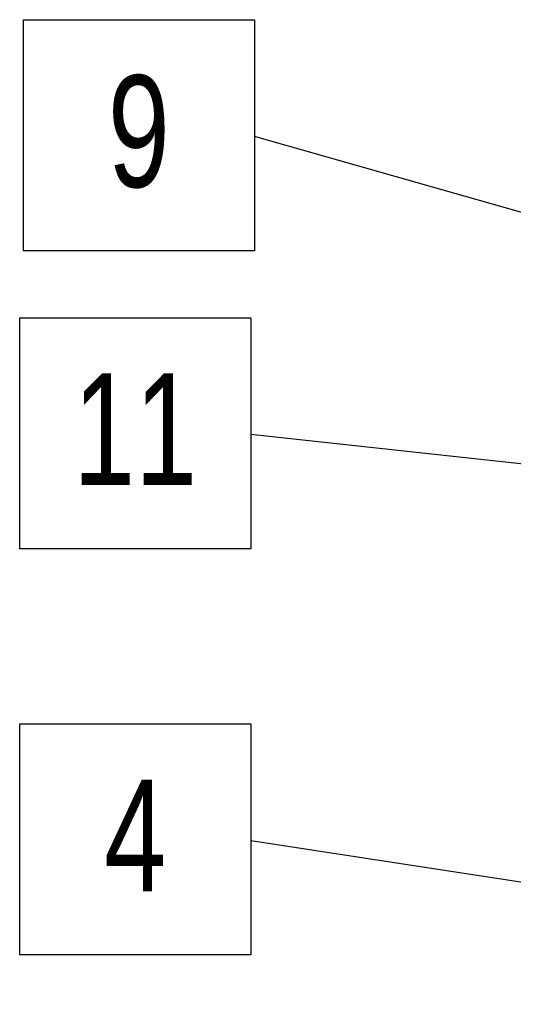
# Model space of a CAD drawing. Header units: millimetres. Extents: x 450 to 25135, y 150 to 17673.
# Tile 66 of 256: x 1390 to 1853, y 13389 to 14314. Entities that reach past the tile are written whole.
import ezdxf

# ---------------------------------------------------------------- set-up
doc = ezdxf.new("R2010")
doc.units = ezdxf.units.MM
doc.linetypes.add('SLD-Continua', pattern=[0])
doc.layers.add('COTAS', color=1, linetype='SLD-Continua')
doc.styles.add('SLDTEXTSTYLE6', font='ARIALN.TTF', dxfattribs={"width": 0.87})
doc.styles.get("Standard").update_dxf_attribs({"font": 'ARIALN.TTF'})
doc.dimstyles.new('SLDDIMSTYLE0', dxfattribs={"dimtxt": 0.18, "dimasz": 105, "dimexe": 0, "dimexo": 0.0625, "dimgap": 0, "dimtad": 0, "dimtih": 1, "dimtoh": 1, "dimdec": 0, "dimrnd": 1e-09, "dimzin": 0, "dimdsep": 46, "dimtxsty": 'Standard', "dimsah": 1, "dimcen": 0.09, "dimadec": 0, "dimazin": 0, "dimtfac": 105, "dimtdec": 0, "dimtofl": 0, "dimtmove": 0, "dimatfit": 3, "dimfxl": 1, "dimfrac": 2, "dimtolj": 1, "dimtzin": 0, "dimarcsym": 0})

# ---------------------------------------------------------------- blocks, each defined once
blk = doc.blocks.new('SW_NOTE_0_21')
at = {"layer": 'COTAS', "color": 0, "ltscale": 30}
for p, q in [((-217.04, -107.24), (-217.04, 109.8)), ((-217.04, 109.8), (0, 109.8)), ((0, 109.8), (0, -107.24)), ((0, -107.24), (-217.04, -107.24))]:
    blk.add_line(p, q, dxfattribs=at)
at = {"layer": 'COTAS', "color": 0, "ltscale": 30, "insert": (-108.59, 57.55), "char_height": 105, "attachment_point": 2, "style": 'SLDTEXTSTYLE6'}
blk.add_mtext('9', dxfattribs=at)
blk = doc.blocks.new('SW_NOTE_0_22')
at = {"layer": 'COTAS', "color": 0, "ltscale": 30}
for p, q in [((-217.04, -107.24), (-217.04, 109.8)), ((-217.04, 109.8), (0, 109.8)), ((0, 109.8), (0, -107.24)), ((0, -107.24), (-217.04, -107.24))]:
    blk.add_line(p, q, dxfattribs=at)
at = {"layer": 'COTAS', "color": 0, "ltscale": 30, "insert": (-108.66, 57.55), "char_height": 105, "attachment_point": 2, "style": 'SLDTEXTSTYLE6'}
blk.add_mtext('11', dxfattribs=at)
blk = doc.blocks.new('SW_NOTE_0_23')
at = {"layer": 'COTAS', "color": 0, "ltscale": 30}
for p, q in [((-217.04, -107.24), (-217.04, 109.8)), ((-217.04, 109.8), (0, 109.8)), ((0, 109.8), (0, -107.24)), ((0, -107.24), (-217.04, -107.24))]:
    blk.add_line(p, q, dxfattribs=at)
at = {"layer": 'COTAS', "color": 0, "ltscale": 30, "insert": (-108.59, 57.55), "char_height": 105, "attachment_point": 2, "style": 'SLDTEXTSTYLE6'}
blk.add_mtext('4', dxfattribs=at)

msp = doc.modelspace()

# ---------------------------------------------------------------- block references
at = {"layer": 'COTAS', "ltscale": 30}
for name, p in [('SW_NOTE_0_21', (1610.27, 14203.84)), ('SW_NOTE_0_22', (1606.77, 13923.79)), ('SW_NOTE_0_23', (1606.77, 13542.23))]:
    msp.add_blockref(name, p, dxfattribs=at)

# ---------------------------------------------------------------- leaders
for points in [[(2682.86, 13898.42), (1610.27, 14203.84)], [(2522.87, 13825.06), (1606.77, 13923.79)], [(2598.55, 13389.7), (1606.77, 13542.23)]]:
    msp.add_leader(points, dimstyle='SLDDIMSTYLE0', dxfattribs=at)

doc.saveas('drawing.dxf')
